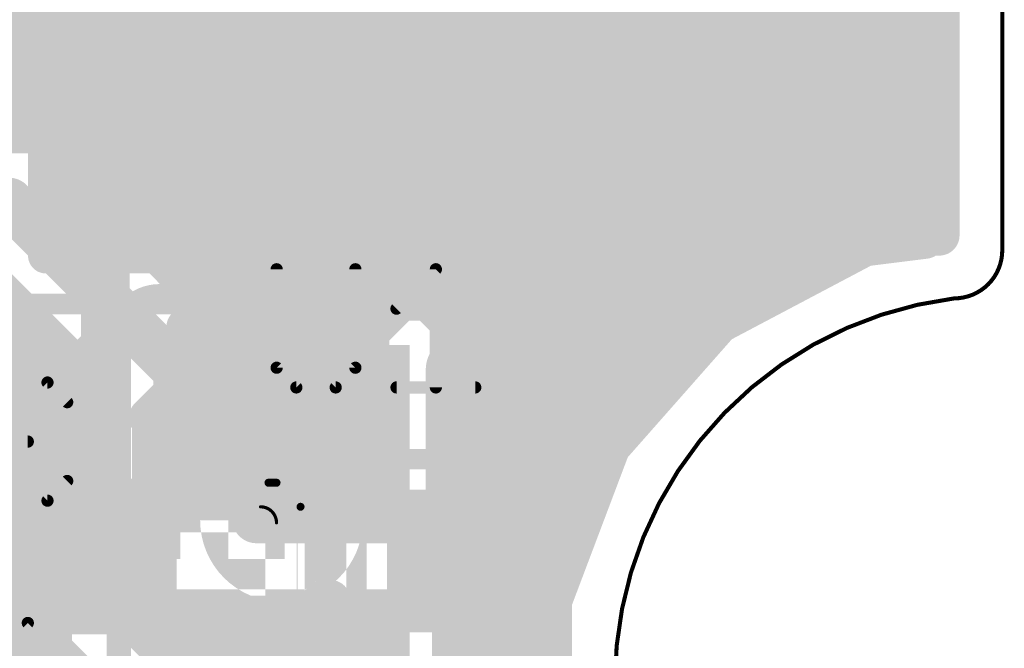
# Model space of a CAD drawing. Extents: x -10.6 to 10.2, y -11.9 to 11.9.
# Tile 11 of 13: x 3.9 to 10, y 0.2 to 4.1. Entities that reach past the tile are written whole.
import ezdxf

# ---------------------------------------------------------------- set-up
doc = ezdxf.new("R2010")
doc.units = 0
for name, color, linetype in [('1', 22, 'CONTINUOUS'), ('16', 175, 'CONTINUOUS'), ('18', 82, 'CONTINUOUS'), ('20', 7, 'CONTINUOUS'), ('21', 253, 'CONTINUOUS'), ('22', 253, 'CONTINUOUS'), ('25', 253, 'CONTINUOUS'), ('52', 253, 'CONTINUOUS')]:
    doc.layers.add(name, color=color, linetype=linetype)

# ---------------------------------------------------------------- blocks, each defined once
blk = doc.blocks.new('RECT142240X142240R25')
at = {"const_width": 0.1111}
blk.add_lwpolyline([(0.3889, -0.3334), (0.3889, 0.3334, 0.4142), (0.3334, 0.3889), (-0.3334, 0.3889, 0.4142), (-0.3889, 0.3334), (-0.3889, -0.3334, 0.4142), (-0.3334, -0.3889), (0.3334, -0.3889, 0.4142)], format="xyb", close=True, dxfattribs=at)
blk.add_solid([(-0.3588, -0.3588), (0.3588, -0.3588), (-0.3588, 0.3588), (0.3588, 0.3588)])
blk = doc.blocks.new('RECT')
blk.add_solid([(-0.5, -0.5), (0.5, -0.5), (-0.5, 0.5), (0.5, 0.5)])
blk = doc.blocks.new('ROUNDV')
at = {"const_width": 0.5}
blk.add_lwpolyline([(0, -0.25, 1), (0, 0.25, 1), (0, -0.25)], format="xyb", dxfattribs=at)

msp = doc.modelspace()

# ---------------------------------------------------------------- linework, layer by layer
at = {"layer": '1'}
for points, const_width in [([(9.6063, 7.8994), (9.6063, 2.7937)], 0.254), ([(5.3884, 4.108), (5.3884, 5.2106)], 0.254), ([(5.5844, 5.2106), (5.5844, 4.108)], 0.254), ([(7.5692, 2.9232), (7.5692, 5.0586)], 0.4064), ([(9.4869, 3.9691), (9.4869, 5.0225)], 0.254), ([(5.5844, 4.108), (5.3884, 4.108)], 0.254), ([(9.4869, 4.064), (9.6063, 4.064)], 0.254), ([(9.2135, 3.6957), (9.4869, 3.9691)], 0.254), ([(9.3278, 3.81), (9.6063, 3.81)], 0.254), ([(8.128, 2.6917), (8.128, 3.7278)], 0.254), ([(8.128, 3.7278), (8.1601, 3.6957)], 0.254), ([(8.1601, 3.6957), (9.2135, 3.6957)], 0.254), ([(4.962, 3.6), (4.362, 3)], 0.3048), ([(7.6, 3.6), (4.962, 3.6)], 0.3048), ([(7.6, 2.9), (7.6, 3.6)], 0.3048), ([(8.128, 3.556), (9.6063, 3.556)], 0.254), ([(8.128, 3.302), (9.6063, 3.302)], 0.254), ([(5.1621, 3.0817), (5.1724, 3.092)], 0.254), ([(5.1621, 2.4733), (5.1621, 3.0817)], 0.254), ([(5.1724, 3.092), (6.9477, 3.092)], 0.254), ([(6.9477, 3.092), (6.3725, 2.5168)], 0.254), ([(4.4, 2.962), (4.362, 3)], 0.3048), ([(5.1621, 3.048), (6.9037, 3.048)], 0.254), ([(8.128, 3.048), (9.6063, 3.048)], 0.254), ([(4.4, 2.1), (4.4, 2.962)], 0.3048), ([(7.5692, 2.9232), (6.604, 1.958)], 0.4064), ([(6.6, 1.9), (7.6, 2.9)], 0.3048), ([(5.1621, 2.794), (6.6497, 2.794)], 0.254), ([(8.128, 2.794), (9.6063, 2.794)], 0.254), ([(9.5171, 2.7739), (9.141, 2.7269)], 0.254), ([(9.5369, 2.7937), (9.5171, 2.7739)], 0.254), ([(9.6063, 2.7937), (9.5369, 2.7937)], 0.254), ([(9.141, 2.7269), (8.2319, 2.2467)], 0.254), ([(9.141, 2.7269), (9.141, 2.7269)], 0.254), ([(7.1628, 1.7265), (8.128, 2.6917)], 0.254), ([(5.1621, 2.54), (6.3957, 2.54)], 0.254), ([(6.3725, 2.5168), (6.0452, 2.1895)], 0.254), ([(7.9763, 2.54), (8.7872, 2.54)], 0.254), ([(4.908, 2.2192), (5.1621, 2.4733)], 0.254), ([(4.9748, 2.286), (6.1417, 2.286)], 0.254), ([(7.7223, 2.286), (8.3064, 2.286)], 0.254), ([(4.908, 1.8896), (4.908, 2.2192)], 0.254), ([(8.2319, 2.2467), (7.5514, 1.4758)], 0.254), ([(8.2319, 2.2467), (8.2319, 2.2467)], 0.254), ([(6.0452, 2.1895), (6.0452, 1.533)], 0.254), ([(4.0438, 1.7438), (4.4, 2.1)], 0.3048), ([(4.908, 2.032), (6.0452, 2.032)], 0.254), ([(6.604, 1.958), (6.604, 0.762)], 0.4064), ([(7.4683, 2.032), (8.0424, 2.032)], 0.254), ([(6.6, 1.1), (6.6, 1.9)], 0.3048), ([(4.6744, 1.656), (4.908, 1.8896)], 0.254), ([(4.0438, 1.025), (4.0438, 1.7438)], 0.3048), ([(4.7964, 1.778), (6.0452, 1.778)], 0.254), ([(7.1628, 1.53), (7.1628, 1.7265)], 0.254), ([(7.2143, 1.778), (7.8181, 1.778)], 0.254), ([(4.6938, 1.656), (4.6744, 1.656)], 0.254), ([(4.919, 1.656), (4.6938, 1.656)], 0.254), ([(4.6938, 1.656), (4.6938, 1.025)], 0.254), ([(4.6938, 1.025), (4.6938, 1.656)], 0.254), ([(5.0159, 1.63), (4.919, 1.656)], 0.254), ([(5.0191, 1.6282), (5.0159, 1.63)], 0.254), ([(5.0215, 1.6306), (5.0191, 1.6282)], 0.254), ([(5.6661, 1.6306), (5.0215, 1.6306)], 0.254), ([(5.7637, 1.533), (5.6661, 1.6306)], 0.254), ([(6.0452, 1.533), (5.7637, 1.533)], 0.254), ([(4.6938, 1.524), (4.6938, 1.524)], 0.254), ([(7.4041, 1.2887), (7.1628, 1.53)], 0.254), ([(7.1688, 1.524), (7.5939, 1.524)], 0.254), ([(7.5514, 1.4758), (7.4041, 1.0864)], 0.254), ([(7.5514, 1.4758), (7.5514, 1.4758)], 0.254), ([(7.4041, 1.0864), (7.4041, 1.2887)], 0.254), ([(4.6938, 1.27), (4.6938, 1.27)], 0.254), ([(7.4041, 1.27), (7.4735, 1.27)], 0.254), ([(6.525, 1.025), (6.6, 1.1)], 0.3048), ([(4.0386, 0.2032), (4.0386, 1.0198)], 0.3048), ([(4.6938, 1.025), (4.6938, 0.5132)], 0.3048), ([(5.3438, 1.025), (6.341, 1.025)], 0.3048), ([(5.3438, 1.025), (6.525, 1.025)], 0.3048), ([(4.0386, 1.0198), (4.0438, 1.025)], 0.254), ([(4.6938, 0.394), (4.6938, 1.025)], 0.254), ([(4.6938, 1.025), (4.6938, 1.025)], 0.254), ([(4.6938, 1.025), (4.6938, 0.394)], 0.254), ([(4.6938, 1.025), (4.6938, 1.025)], 0.254), ([(4.6938, 1.016), (4.6938, 1.016)], 0.254), ([(4.6938, 0.762), (4.6938, 0.762)], 0.254), ([(4.6938, 0.5132), (5.334, -0.127)], 0.3048), ([(4.6938, 0.508), (4.6938, 0.508)], 0.254), ([(5.6661, 0.4194), (5.7637, 0.517)], 0.254), ([(5.7547, 0.508), (5.8039, 0.508)], 0.254), ([(5.7637, 0.517), (5.8039, 0.517)], 0.254), ([(5.8039, 0.517), (5.8039, 0.2353)], 0.254), ([(5.2018, -0.2416), (4.5662, 0.394)], 0.254), ([(4.5662, 0.394), (4.6938, 0.394)], 0.254), ([(4.6938, 0.394), (4.919, 0.394)], 0.254), ([(4.919, 0.394), (5.0159, 0.42)], 0.254), ([(5.0159, 0.42), (5.0191, 0.4218)], 0.254), ([(5.0191, 0.4218), (5.0215, 0.4194)], 0.254), ([(5.0215, 0.4194), (5.6661, 0.4194)], 0.254), ([(4.7062, 0.254), (5.8039, 0.254)], 0.254), ([(2.6924, 0.2032), (4.0386, 0.2032)], 0.3048), ([(4.6938, -0.452), (4.0386, 0.2032)], 0.3048), ([(5.8039, 0.2353), (6.0354, 0.0038)], 0.254)]:
    msp.add_lwpolyline(points, dxfattribs=dict(at, const_width=const_width))
for points, const_width in [([(5.3884, 4.1715, 1), (5.3884, 4.0445)], 0.127), ([(5.5844, 4.0445, 1), (5.5844, 4.1715)], 0.127), ([(9.4869, 4.1275, 1), (9.4869, 4.0005)], 0.127), ([(9.6063, 4.0005, 1), (9.6063, 4.1275)], 0.127), ([(5.3249, 4.108, 1), (5.4519, 4.108)], 0.127), ([(5.5209, 4.108, 1), (5.6479, 4.108)], 0.127), ([(9.5318, 3.9242, 1), (9.442, 4.014)], 0.127), ([(9.4234, 3.9691, 1), (9.5504, 3.9691)], 0.127), ([(9.3278, 3.8735, 1), (9.3278, 3.7465)], 0.127), ([(9.6063, 3.7465, 1), (9.6063, 3.8735)], 0.127), ([(8.1915, 3.7278, 1), (8.0645, 3.7278)], 0.127), ([(8.1729, 3.7727, 1), (8.0831, 3.6829)], 0.127), ([(8.1601, 3.7592, 1), (8.1601, 3.6322)], 0.127), ([(9.2135, 3.6322, 1), (9.2135, 3.7592)], 0.127), ([(4.962, 3.6762, 1), (4.962, 3.5238)], 0.1524), ([(5.0159, 3.5461, 1), (4.9081, 3.6539)], 0.1524), ([(7.6762, 3.6, 1), (7.5238, 3.6)], 0.1524), ([(7.6, 3.5238, 1), (7.6, 3.6762)], 0.1524), ([(8.1152, 3.6508, 1), (8.205, 3.7406)], 0.127), ([(9.1686, 3.7406, 1), (9.2584, 3.6508)], 0.127), ([(8.128, 3.6195, 1), (8.128, 3.4925)], 0.127), ([(9.6063, 3.4925, 1), (9.6063, 3.6195)], 0.127), ([(8.128, 3.3655, 1), (8.128, 3.2385)], 0.127), ([(9.6063, 3.2385, 1), (9.6063, 3.3655)], 0.127), ([(5.2256, 3.0817, 1), (5.0986, 3.0817)], 0.127), ([(5.1724, 3.1555, 1), (5.1724, 3.0285)], 0.127), ([(5.2173, 3.0471, 1), (5.1275, 3.1369)], 0.127), ([(6.9926, 3.0471, 1), (6.9028, 3.1369)], 0.127), ([(6.9477, 3.0285, 1), (6.9477, 3.1555)], 0.127), ([(4.4159, 3.0539, 1), (4.3081, 2.9461)], 0.1524), ([(5.1172, 3.1266, 1), (5.207, 3.0368)], 0.127), ([(5.1621, 3.1115, 1), (5.1621, 2.9845)], 0.127), ([(6.9037, 2.9845, 1), (6.9037, 3.1115)], 0.127), ([(8.128, 3.1115, 1), (8.128, 2.9845)], 0.127), ([(9.6063, 2.9845, 1), (9.6063, 3.1115)], 0.127), ([(4.3081, 3.0539, 1), (4.4159, 2.9461)], 0.1524), ([(4.4762, 2.962, 1), (4.3238, 2.962)], 0.1524), ([(4.3461, 2.9081, 1), (4.4539, 3.0159)], 0.1524), ([(7.641, 2.8514, 1), (7.4974, 2.995)], 0.2032), ([(7.4676, 2.9232, 1), (7.6708, 2.9232)], 0.2032), ([(7.6539, 2.8461, 1), (7.5461, 2.9539)], 0.1524), ([(7.5238, 2.9, 1), (7.6762, 2.9)], 0.1524), ([(5.1621, 2.8575, 1), (5.1621, 2.7305)], 0.127), ([(6.6497, 2.7305, 1), (6.6497, 2.8575)], 0.127), ([(8.128, 2.8575, 1), (8.128, 2.7305)], 0.127), ([(9.5369, 2.8572, 1), (9.5369, 2.7302)], 0.127), ([(9.5818, 2.7488, 1), (9.492, 2.8386)], 0.127), ([(9.525, 2.7109, 1), (9.5093, 2.8369)], 0.127), ([(9.6063, 2.7305, 1), (9.6063, 2.8575)], 0.127), ([(9.6063, 2.7302, 1), (9.6063, 2.8572)], 0.127), ([(9.141, 2.7904, 1), (9.141, 2.6634)], 0.127), ([(9.1332, 2.7899, 1), (9.1489, 2.6639)], 0.127), ([(9.1707, 2.6707, 1), (9.1114, 2.783)], 0.127), ([(9.141, 2.6634, 1), (9.141, 2.7904)], 0.127), ([(9.4722, 2.8188, 1), (9.562, 2.729)], 0.127), ([(9.5428, 2.7937, 1), (9.6698, 2.7937)], 0.127), ([(8.1729, 2.6468, 1), (8.0831, 2.7366)], 0.127), ([(8.0645, 2.6917, 1), (8.1915, 2.6917)], 0.127), ([(5.1621, 2.6035, 1), (5.1621, 2.4765)], 0.127), ([(6.4174, 2.4719, 1), (6.3276, 2.5617)], 0.127), ([(6.3957, 2.4765, 1), (6.3957, 2.6035)], 0.127), ([(7.9763, 2.6035, 1), (7.9763, 2.4765)], 0.127), ([(8.7872, 2.4765, 1), (8.7872, 2.6035)], 0.127), ([(5.207, 2.4284, 1), (5.1172, 2.5182)], 0.127), ([(6.3276, 2.5617, 1), (6.4174, 2.4719)], 0.127), ([(5.0986, 2.4733, 1), (5.2256, 2.4733)], 0.127), ([(4.9748, 2.3495, 1), (4.9748, 2.2225)], 0.127), ([(6.1417, 2.2225, 1), (6.1417, 2.3495)], 0.127), ([(7.7223, 2.3495, 1), (7.7223, 2.2225)], 0.127), ([(8.3064, 2.2225, 1), (8.3064, 2.3495)], 0.127), ([(4.9715, 2.2192, 1), (4.8445, 2.2192)], 0.127), ([(8.2319, 2.3102, 1), (8.2319, 2.1832)], 0.127), ([(8.2022, 2.3028, 1), (8.2615, 2.1905)], 0.127), ([(8.2795, 2.2046, 1), (8.1843, 2.2887)], 0.127), ([(8.2319, 2.1832, 1), (8.2319, 2.3102)], 0.127), ([(4.8631, 2.2641, 1), (4.9529, 2.1743)], 0.127), ([(6.1087, 2.1895, 1), (5.9817, 2.1895)], 0.127), ([(6.0003, 2.2344, 1), (6.0901, 2.1446)], 0.127), ([(4.4539, 2.0461, 1), (4.3461, 2.1539)], 0.1524), ([(4.3238, 2.1, 1), (4.4762, 2.1)], 0.1524), ([(4.908, 2.0955, 1), (4.908, 1.9685)], 0.127), ([(6.0452, 1.9685, 1), (6.0452, 2.0955)], 0.127), ([(6.7056, 1.958, 1), (6.5024, 1.958)], 0.2032), ([(7.4683, 2.0955, 1), (7.4683, 1.9685)], 0.127), ([(8.0424, 1.9685, 1), (8.0424, 2.0955)], 0.127), ([(6.5322, 2.0298, 1), (6.6758, 1.8862)], 0.2032), ([(6.6762, 1.9, 1), (6.5238, 1.9)], 0.1524), ([(6.5461, 1.9539, 1), (6.6539, 1.8461)], 0.1524), ([(4.9529, 1.8447, 1), (4.8631, 1.9345)], 0.127), ([(4.8445, 1.8896, 1), (4.9715, 1.8896)], 0.127), ([(4.12, 1.7438, 1), (3.9676, 1.7438)], 0.1524), ([(3.9899, 1.7977, 1), (4.0977, 1.6899)], 0.1524), ([(4.7964, 1.8415, 1), (4.7964, 1.7145)], 0.127), ([(6.0452, 1.7145, 1), (6.0452, 1.8415)], 0.127), ([(7.2263, 1.7265, 1), (7.0993, 1.7265)], 0.127), ([(7.2143, 1.8415, 1), (7.2143, 1.7145)], 0.127), ([(7.8181, 1.7145, 1), (7.8181, 1.8415)], 0.127), ([(4.6744, 1.7195, 1), (4.6744, 1.5925)], 0.127), ([(4.6938, 1.7195, 1), (4.6938, 1.5925)], 0.127), ([(4.7573, 1.656, 1), (4.6303, 1.656)], 0.127), ([(4.7573, 1.656, 1), (4.6303, 1.656)], 0.127), ([(4.6938, 1.5925, 1), (4.6938, 1.7195)], 0.127), ([(4.9354, 1.7173, 1), (4.9025, 1.5947)], 0.127), ([(4.919, 1.5925, 1), (4.919, 1.7195)], 0.127), ([(7.1179, 1.7714, 1), (7.2077, 1.6816)], 0.127), ([(4.6295, 1.7009, 1), (4.7193, 1.6111)], 0.127), ([(5.0476, 1.685, 1), (4.9841, 1.575)], 0.127), ([(4.9742, 1.6731, 1), (5.064, 1.5833)], 0.127), ([(5.0215, 1.6941, 1), (5.0215, 1.5671)], 0.127), ([(5.0664, 1.5857, 1), (4.9766, 1.6755)], 0.127), ([(4.9873, 1.5732, 1), (5.0508, 1.6832)], 0.127), ([(4.9994, 1.5687, 1), (5.0323, 1.6914)], 0.127), ([(5.711, 1.6755, 1), (5.6212, 1.5857)], 0.127), ([(5.6661, 1.5671, 1), (5.6661, 1.6941)], 0.127), ([(5.7637, 1.5965, 1), (5.7637, 1.4695)], 0.127), ([(6.0452, 1.4695, 1), (6.0452, 1.5965)], 0.127), ([(4.6938, 1.5875, 1), (4.6938, 1.4605)], 0.127), ([(4.6938, 1.4605, 1), (4.6938, 1.5875)], 0.127), ([(5.7188, 1.4881, 1), (5.8086, 1.5779)], 0.127), ([(7.2077, 1.5749, 1), (7.1179, 1.4851)], 0.127), ([(7.1688, 1.5875, 1), (7.1688, 1.4605)], 0.127), ([(7.6149, 1.4758, 1), (7.4879, 1.4758)], 0.127), ([(7.6108, 1.4534, 1), (7.492, 1.4983)], 0.127), ([(7.5939, 1.4605, 1), (7.5939, 1.5875)], 0.127), ([(5.9817, 1.533, 1), (6.1087, 1.533)], 0.127), ([(7.0993, 1.53, 1), (7.2263, 1.53)], 0.127), ([(7.5038, 1.5178, 1), (7.599, 1.4338)], 0.127), ([(7.4879, 1.4758, 1), (7.6149, 1.4758)], 0.127), ([(7.4676, 1.2887, 1), (7.3406, 1.2887)], 0.127), ([(4.6938, 1.3335, 1), (4.6938, 1.2065)], 0.127), ([(4.6938, 1.2065, 1), (4.6938, 1.3335)], 0.127), ([(7.4041, 1.3335, 1), (7.4041, 1.2065)], 0.127), ([(7.3592, 1.2438, 1), (7.449, 1.3336)], 0.127), ([(7.4735, 1.2065, 1), (7.4735, 1.3335)], 0.127), ([(6.6539, 1.0461, 1), (6.5461, 1.1539)], 0.1524), ([(4.1148, 1.0198, 1), (3.9624, 1.0198)], 0.1524), ([(4.77, 1.025, 1), (4.6176, 1.025)], 0.1524), ([(5.3438, 1.1012, 1), (5.3438, 0.9488)], 0.1524), ([(5.3438, 1.1012, 1), (5.3438, 0.9488)], 0.1524), ([(6.604, 0.762, 0.4142), (6.341, 1.025)], 0.3048), ([(6.341, 1.1012, 1), (6.341, 0.9488)], 0.1524), ([(6.341, 0.9488, 1), (6.341, 1.1012)], 0.1524), ([(6.5238, 1.1, 1), (6.6762, 1.1)], 0.1524), ([(6.525, 0.9488, 1), (6.525, 1.1012)], 0.1524), ([(7.3447, 1.1089, 1), (7.4635, 1.064)], 0.127), ([(3.9937, 1.0647, 1), (4.0835, 0.9749)], 0.127), ([(4.0887, 0.9801, 1), (3.9989, 1.0699)], 0.127), ([(4.7573, 1.025, 1), (4.6303, 1.025)], 0.127), ([(4.6938, 1.0885, 1), (4.6938, 0.9615)], 0.127), ([(4.7573, 1.025, 1), (4.6303, 1.025)], 0.127), ([(4.6938, 1.0885, 1), (4.6938, 0.9615)], 0.127), ([(4.6938, 1.0795, 1), (4.6938, 0.9525)], 0.127), ([(4.6938, 0.9615, 1), (4.6938, 1.0885)], 0.127), ([(4.6938, 0.9615, 1), (4.6938, 1.0885)], 0.127), ([(4.6938, 0.9525, 1), (4.6938, 1.0795)], 0.127), ([(6.4711, 1.0789, 1), (6.5789, 0.9711)], 0.1524), ([(7.3406, 1.0864, 1), (7.4676, 1.0864)], 0.127), ([(3.9676, 1.025, 1), (4.12, 1.025)], 0.1524), ([(4.6303, 1.025, 1), (4.7573, 1.025)], 0.127), ([(4.6303, 1.025, 1), (4.7573, 1.025)], 0.127), ([(4.6938, 0.8255, 1), (4.6938, 0.6985)], 0.127), ([(4.6938, 0.6985, 1), (4.6938, 0.8255)], 0.127), ([(6.5024, 0.762, 1), (6.7056, 0.762)], 0.2032), ([(6.5278, 0.762, 1), (6.6802, 0.762)], 0.1524), ([(4.7477, 0.5671, 1), (4.6399, 0.4593)], 0.1524), ([(4.6938, 0.5715, 1), (4.6938, 0.4445)], 0.127), ([(4.6938, 0.4445, 1), (4.6938, 0.5715)], 0.127), ([(5.7547, 0.5715, 1), (5.7547, 0.4445)], 0.127), ([(5.7637, 0.5805, 1), (5.7637, 0.4535)], 0.127), ([(5.8086, 0.4721, 1), (5.7188, 0.5619)], 0.127), ([(5.8674, 0.517, 1), (5.7404, 0.517)], 0.127), ([(5.8039, 0.4535, 1), (5.8039, 0.5805)], 0.127), ([(5.8039, 0.4445, 1), (5.8039, 0.5715)], 0.127), ([(4.6176, 0.5132, 1), (4.77, 0.5132)], 0.1524), ([(4.6111, 0.4389, 1), (4.5213, 0.3491)], 0.127), ([(4.5662, 0.4575, 1), (4.5662, 0.3305)], 0.127), ([(4.6938, 0.4575, 1), (4.6938, 0.3305)], 0.127), ([(4.6938, 0.3305, 1), (4.6938, 0.4575)], 0.127), ([(4.9025, 0.4553, 1), (4.9354, 0.3327)], 0.127), ([(4.919, 0.3305, 1), (4.919, 0.4575)], 0.127), ([(4.9841, 0.475, 1), (5.0476, 0.365)], 0.127), ([(5.064, 0.4667, 1), (4.9742, 0.3769)], 0.127), ([(5.0215, 0.4829, 1), (5.0215, 0.3559)], 0.127), ([(4.9766, 0.3745, 1), (5.0664, 0.4643)], 0.127), ([(5.0508, 0.3668, 1), (4.9873, 0.4768)], 0.127), ([(5.0323, 0.3586, 1), (4.9994, 0.4813)], 0.127), ([(5.6212, 0.4643, 1), (5.711, 0.3745)], 0.127), ([(5.6661, 0.3559, 1), (5.6661, 0.4829)], 0.127), ([(4.6303, 0.394, 1), (4.7573, 0.394)], 0.127), ([(4.6303, 0.394, 1), (4.7573, 0.394)], 0.127), ([(4.7062, 0.3175, 1), (4.7062, 0.1905)], 0.127), ([(5.8039, 0.1905, 1), (5.8039, 0.3175)], 0.127), ([(4.0925, 0.2571, 1), (3.9847, 0.1493)], 0.1524), ([(4.0386, 0.127, 1), (4.0386, 0.2794)], 0.1524), ([(5.8488, 0.2802, 1), (5.759, 0.1904)], 0.127), ([(3.9624, 0.2032, 1), (4.1148, 0.2032)], 0.1524), ([(5.7404, 0.2353, 1), (5.8674, 0.2353)], 0.127)]:
    msp.add_lwpolyline(points, format="xyb", dxfattribs=dict(at, const_width=const_width))
at = {"layer": '16'}
for points, const_width in [([(9.6063, 9.2), (9.6063, 2.7937)], 0.254), ([(-4.0535, 4.064), (9.6063, 4.064)], 0.254), ([(-4.3075, 3.81), (9.6063, 3.81)], 0.254), ([(-4.5615, 3.556), (9.6063, 3.556)], 0.254), ([(3.9789, 3.4318), (1.6211, 3.4318)], 0.254), ([(5.0231, 2.3876), (3.9789, 3.4318)], 0.254), ([(4.1087, 3.302), (9.6063, 3.302)], 0.254), ([(1.8, 3), (3.8, 3)], 0.3048), ([(3.8, 3), (5, 1.8)], 0.3048), ([(4.3627, 3.048), (9.6063, 3.048)], 0.254), ([(4.6167, 2.794), (9.6063, 2.794)], 0.254), ([(9.5171, 2.7739), (9.141, 2.7269)], 0.254), ([(9.5369, 2.7937), (9.5171, 2.7739)], 0.254), ([(9.6063, 2.7937), (9.5369, 2.7937)], 0.254), ([(9.141, 2.7269), (8.2319, 2.2467)], 0.254), ([(9.141, 2.7269), (9.141, 2.7269)], 0.254), ([(3.6211, 2.5682), (4.4205, 1.7688)], 0.254), ([(4.8707, 2.54), (8.7872, 2.54)], 0.254), ([(6.4158, 2.3876), (5.0231, 2.3876)], 0.254), ([(6.5795, 2.2239), (6.4158, 2.3876)], 0.254), ([(3.612, 2.286), (3.9033, 2.286)], 0.254), ([(6.5174, 2.286), (8.3064, 2.286)], 0.254), ([(6.5795, 0.8241), (6.5795, 2.2239)], 0.254), ([(8.2319, 2.2467), (7.5514, 1.4758)], 0.254), ([(8.2319, 2.2467), (8.2319, 2.2467)], 0.254), ([(3.7326, 2.032), (4.1573, 2.032)], 0.254), ([(6.5795, 2.032), (8.0424, 2.032)], 0.254), ([(5, 1.8), (5.224, 1.8)], 0.3048), ([(5.224, 1.8), (5.5, 1.524)], 0.3048), ([(3.735, 1.778), (4.4113, 1.778)], 0.254), ([(4.4205, 1.7688), (4.4205, 0.8241)], 0.254), ([(6.5795, 1.778), (7.8181, 1.778)], 0.254), ([(3.622, 1.524), (4.4205, 1.524)], 0.254), ([(6.5795, 1.524), (7.5939, 1.524)], 0.254), ([(7.5514, 1.4758), (7.1876, 0.5141)], 0.254), ([(7.5514, 1.4758), (7.5514, 1.4758)], 0.254), ([(3.5318, 1.27), (4.4205, 1.27)], 0.254), ([(5.5, 1.27), (5.5, 0)], 0.2032), ([(6.5795, 1.27), (7.4735, 1.27)], 0.254), ([(3.5318, 1.016), (4.4205, 1.016)], 0.254), ([(6.5795, 1.016), (7.3775, 1.016)], 0.254), ([(4.4205, 0.8241), (4.4826, 0.762)], 0.254), ([(6.5174, 0.762), (6.5795, 0.8241)], 0.254), ([(3.5318, 0.762), (4.4826, 0.762)], 0.254), ([(4.4826, 0.762), (4.4205, 0.6999)], 0.254), ([(6.5795, 0.6999), (6.5174, 0.762)], 0.254), ([(6.5174, 0.762), (7.2814, 0.762)], 0.254), ([(4.4205, 0.6999), (4.4205, 0.4318)], 0.254), ([(6.5795, -0.6804), (6.5795, 0.6999)], 0.254), ([(3.5318, 0.508), (4.4205, 0.508)], 0.254), ([(6.5795, 0.508), (7.1876, 0.508)], 0.254), ([(7.1876, 0.5141), (7.1876, -0.5141)], 0.254), ([(4.4205, 0.4318), (3.5789, 0.4318)], 0.254), ([(6.5795, 0.254), (7.1876, 0.254)], 0.254)]:
    msp.add_lwpolyline(points, dxfattribs=dict(at, const_width=const_width))
for points, const_width in [([(9.6063, 4.0005, 1), (9.6063, 4.1275)], 0.127), ([(9.6063, 3.7465, 1), (9.6063, 3.8735)], 0.127), ([(9.6063, 3.4925, 1), (9.6063, 3.6195)], 0.127), ([(4.0238, 3.4767, 1), (3.934, 3.3869)], 0.127), ([(3.9789, 3.3683, 1), (3.9789, 3.4953)], 0.127), ([(4.1087, 3.3655, 1), (4.1087, 3.2385)], 0.127), ([(9.6063, 3.2385, 1), (9.6063, 3.3655)], 0.127), ([(3.8539, 3.0539, 1), (3.7461, 2.9461)], 0.1524), ([(3.8, 2.9238, 1), (3.8, 3.0762)], 0.1524), ([(4.3627, 3.1115, 1), (4.3627, 2.9845)], 0.127), ([(9.6063, 2.9845, 1), (9.6063, 3.1115)], 0.127), ([(4.6167, 2.8575, 1), (4.6167, 2.7305)], 0.127), ([(9.5369, 2.8572, 1), (9.5369, 2.7302)], 0.127), ([(9.5818, 2.7488, 1), (9.492, 2.8386)], 0.127), ([(9.525, 2.7109, 1), (9.5093, 2.8369)], 0.127), ([(9.6063, 2.7305, 1), (9.6063, 2.8575)], 0.127), ([(9.6063, 2.7302, 1), (9.6063, 2.8572)], 0.127), ([(9.141, 2.7904, 1), (9.141, 2.6634)], 0.127), ([(9.1332, 2.7899, 1), (9.1489, 2.6639)], 0.127), ([(9.1707, 2.6707, 1), (9.1114, 2.783)], 0.127), ([(9.141, 2.6634, 1), (9.141, 2.7904)], 0.127), ([(9.4722, 2.8188, 1), (9.562, 2.729)], 0.127), ([(9.5428, 2.7937, 1), (9.6698, 2.7937)], 0.127), ([(4.8707, 2.6035, 1), (4.8707, 2.4765)], 0.127), ([(8.7872, 2.4765, 1), (8.7872, 2.6035)], 0.127), ([(5.0231, 2.4511, 1), (5.0231, 2.3241)], 0.127), ([(4.9782, 2.3427, 1), (5.068, 2.4325)], 0.127), ([(6.4607, 2.4325, 1), (6.3709, 2.3427)], 0.127), ([(6.4158, 2.3241, 1), (6.4158, 2.4511)], 0.127), ([(3.9033, 2.2225, 1), (3.9033, 2.3495)], 0.127), ([(6.5174, 2.3495, 1), (6.5174, 2.2225)], 0.127), ([(8.3064, 2.2225, 1), (8.3064, 2.3495)], 0.127), ([(6.643, 2.2239, 1), (6.516, 2.2239)], 0.127), ([(8.2319, 2.3102, 1), (8.2319, 2.1832)], 0.127), ([(8.2022, 2.3028, 1), (8.2615, 2.1905)], 0.127), ([(8.2795, 2.2046, 1), (8.1843, 2.2887)], 0.127), ([(8.2319, 2.1832, 1), (8.2319, 2.3102)], 0.127), ([(6.5346, 2.179, 1), (6.6244, 2.2688)], 0.127), ([(4.1573, 1.9685, 1), (4.1573, 2.0955)], 0.127), ([(6.5795, 2.0955, 1), (6.5795, 1.9685)], 0.127), ([(8.0424, 1.9685, 1), (8.0424, 2.0955)], 0.127), ([(5, 1.8762, 1), (5, 1.7238)], 0.1524), ([(4.9461, 1.7461, 1), (5.0539, 1.8539)], 0.1524), ([(5.2779, 1.8539, 1), (5.1701, 1.7461)], 0.1524), ([(5.224, 1.7238, 1), (5.224, 1.8762)], 0.1524), ([(4.484, 1.7688, 1), (4.357, 1.7688)], 0.127), ([(4.3756, 1.7239, 1), (4.4654, 1.8137)], 0.127), ([(4.4113, 1.7145, 1), (4.4113, 1.8415)], 0.127), ([(6.5795, 1.8415, 1), (6.5795, 1.7145)], 0.127), ([(7.8181, 1.7145, 1), (7.8181, 1.8415)], 0.127), ([(4.4205, 1.4605, 1), (4.4205, 1.5875)], 0.127), ([(5.4461, 1.4701, 1), (5.5539, 1.5779)], 0.1524), ([(6.5795, 1.5875, 1), (6.5795, 1.4605)], 0.127), ([(7.6149, 1.4758, 1), (7.4879, 1.4758)], 0.127), ([(7.6108, 1.4534, 1), (7.492, 1.4983)], 0.127), ([(7.5939, 1.4605, 1), (7.5939, 1.5875)], 0.127), ([(7.5038, 1.5178, 1), (7.599, 1.4338)], 0.127), ([(7.4879, 1.4758, 1), (7.6149, 1.4758)], 0.127), ([(4.4205, 1.2065, 1), (4.4205, 1.3335)], 0.127), ([(5.5508, 1.27, 1), (5.4492, 1.27)], 0.1016), ([(6.5795, 1.3335, 1), (6.5795, 1.2065)], 0.127), ([(7.4735, 1.2065, 1), (7.4735, 1.3335)], 0.127), ([(4.4205, 0.9525, 1), (4.4205, 1.0795)], 0.127), ([(6.5795, 1.0795, 1), (6.5795, 0.9525)], 0.127), ([(7.3775, 0.9525, 1), (7.3775, 1.0795)], 0.127), ([(4.4654, 0.869, 1), (4.3756, 0.7792)], 0.127), ([(6.6244, 0.7792, 1), (6.5346, 0.869)], 0.127), ([(4.357, 0.8241, 1), (4.484, 0.8241)], 0.127), ([(4.5275, 0.7171, 1), (4.4377, 0.8069)], 0.127), ([(4.4377, 0.7171, 1), (4.5275, 0.8069)], 0.127), ([(4.4826, 0.6985, 1), (4.4826, 0.8255)], 0.127), ([(6.5623, 0.8069, 1), (6.4725, 0.7171)], 0.127), ([(6.5174, 0.8255, 1), (6.5174, 0.6985)], 0.127), ([(6.4725, 0.8069, 1), (6.5623, 0.7171)], 0.127), ([(6.516, 0.8241, 1), (6.643, 0.8241)], 0.127), ([(7.2814, 0.6985, 1), (7.2814, 0.8255)], 0.127), ([(4.484, 0.6999, 1), (4.357, 0.6999)], 0.127), ([(4.3756, 0.7448, 1), (4.4654, 0.655)], 0.127), ([(6.643, 0.6999, 1), (6.516, 0.6999)], 0.127), ([(6.5346, 0.655, 1), (6.6244, 0.7448)], 0.127), ([(4.4205, 0.4445, 1), (4.4205, 0.5715)], 0.127), ([(6.5795, 0.5715, 1), (6.5795, 0.4445)], 0.127), ([(7.2511, 0.5141, 1), (7.1241, 0.5141)], 0.127), ([(7.1876, 0.4445, 1), (7.1876, 0.5715)], 0.127), ([(4.4205, 0.3683, 1), (4.4205, 0.4953)], 0.127), ([(7.1282, 0.5366, 1), (7.247, 0.4916)], 0.127), ([(4.357, 0.4318, 1), (4.484, 0.4318)], 0.127), ([(6.5795, 0.3175, 1), (6.5795, 0.1905)], 0.127), ([(7.1876, 0.1905, 1), (7.1876, 0.3175)], 0.127)]:
    msp.add_lwpolyline(points, format="xyb", dxfattribs=dict(at, const_width=const_width))
at = {"layer": '20', "const_width": 0.0254}
msp.add_lwpolyline([(10, 2.7), (10, 9.2)], dxfattribs=at)
at = {"layer": '20'}
for points, const_width in [([(9.7, 2.4, 0.4142), (10, 2.7)], 0.0254), ([(10.0063, 2.7, 1), (9.9937, 2.7)], 0.0127), ([(9.9937, 2.7, 1), (10.0063, 2.7)], 0.0127), ([(9.7, 2.4, 0.8828), (9.7, -2.4)], 0.0254), ([(9.7, 2.4063, 1), (9.7, 2.3937)], 0.0127), ([(9.7008, 2.3937, 1), (9.6992, 2.4063)], 0.0127)]:
    msp.add_lwpolyline(points, format="xyb", dxfattribs=dict(at, const_width=const_width))
at = {"layer": '21'}
for points, const_width in [([(8.0518, 3.8608), (8.0518, 6.6548)], 0.127), ([(9.3218, 6.6548), (9.3218, 3.8608)], 0.127), ([(6.5024, 4.1656), (4.4704, 4.1656)], 0.1524), ([(9.3218, 3.8608), (8.0518, 3.8608)], 0.127), ([(2.203, 3.635), (4.997, 3.635)], 0.127), ([(4.997, 3.635), (4.997, 2.365)], 0.127), ([(4.997, 2.365), (2.203, 2.365)], 0.127), ([(5.969, -1.397), (5.969, 1.397)], 0.127), ([(5.969, 1.397), (7.239, 1.397)], 0.127), ([(7.239, 1.397), (7.239, -1.397)], 0.127), ([(3.2688, 1.25), (5.4188, 1.25)], 0.05), ([(5.4188, 1.25), (5.4688, 1.25)], 0.05), ([(5.6188, 1.1), (5.6188, -1.05)], 0.05)]:
    msp.add_lwpolyline(points, dxfattribs=dict(at, const_width=const_width))
for points, const_width in [([(4.4704, 4.2037, 1), (4.4704, 4.1275)], 0.0762), ([(6.5024, 4.1275, 1), (6.5024, 4.2037)], 0.0762), ([(8.02, 3.8608, 1), (8.0836, 3.8608)], 0.0635), ([(8.0518, 3.8926, 1), (8.0518, 3.8291)], 0.0635), ([(9.29, 3.8608, 1), (9.3536, 3.8608)], 0.0635), ([(9.3218, 3.8291, 1), (9.3218, 3.8926)], 0.0635), ([(5.0287, 3.635, 1), (4.9653, 3.635)], 0.0635), ([(4.997, 3.6033, 1), (4.997, 3.6668)], 0.0635), ([(4.997, 2.3333, 1), (4.997, 2.3968)], 0.0635), ([(4.9653, 2.365, 1), (5.0287, 2.365)], 0.0635), ([(6.0008, 1.397, 1), (5.9373, 1.397)], 0.0635), ([(5.969, 1.4287, 1), (5.969, 1.3653)], 0.0635), ([(7.2708, 1.397, 1), (7.2073, 1.397)], 0.0635), ([(7.239, 1.3653, 1), (7.239, 1.4287)], 0.0635), ([(5.4188, 1.2625, 1), (5.4188, 1.2375)], 0.025), ([(5.4188, 1.2375, 1), (5.4188, 1.2625)], 0.025), ([(5.6188, 1.1, 0.4142), (5.4688, 1.25)], 0.05), ([(5.4688, 1.2625, 1), (5.4688, 1.2375)], 0.025), ([(5.4688, 1.2375, 1), (5.4688, 1.2625)], 0.025), ([(5.4688, 1, 0.4142), (5.3688, 1.1)], 0.02), ([(5.3688, 1.105, 1), (5.3688, 1.095)], 0.01), ([(5.6313, 1.1, 1), (5.6063, 1.1)], 0.025), ([(5.6063, 1.1, 1), (5.6313, 1.1)], 0.025), ([(5.4638, 1, 1), (5.4738, 1)], 0.01)]:
    msp.add_lwpolyline(points, format="xyb", dxfattribs=dict(at, const_width=const_width))
at = {"layer": '22'}
for points, const_width in [([(4.738, 2.413, 0.4142), (4.484, 2.159)], 0.1524), ([(4.738, 2.4511, 1), (4.738, 2.3749)], 0.0762), ([(4.738, 2.3749, 1), (4.738, 2.4511)], 0.0762), ([(6.516, 2.159, 0.4142), (6.262, 2.413)], 0.1524), ([(6.262, 2.4511, 1), (6.262, 2.3749)], 0.0762), ([(6.262, 2.3749, 1), (6.262, 2.4511)], 0.0762), ([(4.5221, 2.159, 1), (4.4459, 2.159)], 0.0762), ([(6.5541, 2.159, 1), (6.4779, 2.159)], 0.0762), ([(4.4459, 2.159, 1), (4.5221, 2.159)], 0.0762), ([(6.4779, 2.159, 1), (6.5541, 2.159)], 0.0762), ([(4.0525, 1.8888, 1), (4.0256, 1.8619)], 0.0381), ([(4.039, 1.8563, 1), (4.039, 1.8944)], 0.0381), ([(4.1484, 1.739, 1), (4.1754, 1.7659)], 0.0381), ([(3.9162, 1.4877, 1), (3.9162, 1.5258)], 0.0381), ([(4.1754, 1.2475, 1), (4.1484, 1.2744)], 0.0381), ([(4.0256, 1.1516, 1), (4.0525, 1.1246)], 0.0381), ([(4.039, 1.1191, 1), (4.039, 1.1572)], 0.0381), ([(3.9296, 0.3888, 1), (3.9027, 0.3619)], 0.0381), ([(3.9296, 0.3619, 1), (3.9027, 0.3888)], 0.0381)]:
    msp.add_lwpolyline(points, format="xyb", dxfattribs=dict(at, const_width=const_width))
for points, const_width in [([(6.262, 2.413), (4.738, 2.413)], 0.1524), ([(4.484, 2.159), (4.484, -2.159)], 0.1524), ([(6.516, -2.159), (6.516, 2.159)], 0.1524), ([(4.039, 1.8753), (3.7933, 1.8753)], 0.0762), ([(4.1619, 1.7525), (4.039, 1.8753)], 0.0762), ([(3.7933, 1.5067), (3.9162, 1.5067)], 0.0762), ([(4.039, 1.1381), (4.1619, 1.261)], 0.0762), ([(3.7933, 1.1381), (4.039, 1.1381)], 0.0762), ([(3.9162, 0.3753), (3.6704, 0.1296)], 0.0762), ([(4.1619, 0.1296), (3.9162, 0.3753)], 0.0762)]:
    msp.add_lwpolyline(points, dxfattribs=dict(at, const_width=const_width))
at = {"layer": '25', "const_width": 0.0762}
for points in [[(5.4697, 2.5817), (5.4697, 1.9674)], [(5.9612, 1.9674), (5.9612, 2.5817)], [(6.2181, 2.336), (6.4639, 2.5817)], [(6.4639, 2.5817), (6.4639, 1.8445)], [(5.4697, 1.9674), (5.5926, 1.8445)], [(5.8383, 1.8445), (5.9612, 1.9674)], [(5.5926, 1.8445), (5.8383, 1.8445)], [(6.2181, 1.8445), (6.7096, 1.8445)]]:
    msp.add_lwpolyline(points, dxfattribs=at)
at = {"layer": '25', "const_width": 0.0381}
for points in [[(5.4888, 2.5817, 1), (5.4507, 2.5817)], [(5.9802, 2.5817, 1), (5.9421, 2.5817)], [(6.4829, 2.5817, 1), (6.4448, 2.5817)], [(6.4773, 2.5683, 1), (6.4504, 2.5952)], [(6.2046, 2.3495, 1), (6.2316, 2.3225)], [(5.4832, 1.9808, 1), (5.4562, 1.9539)], [(5.4507, 1.9674, 1), (5.4888, 1.9674)], [(5.9421, 1.9674, 1), (5.9802, 1.9674)], [(5.9747, 1.9539, 1), (5.9477, 1.9808)], [(5.5926, 1.8636, 1), (5.5926, 1.8255)], [(5.5791, 1.831, 1), (5.606, 1.858)], [(5.8248, 1.858, 1), (5.8518, 1.831)], [(5.8383, 1.8255, 1), (5.8383, 1.8636)], [(6.2181, 1.8636, 1), (6.2181, 1.8255)], [(6.4448, 1.8445, 1), (6.4829, 1.8445)], [(6.7096, 1.8255, 1), (6.7096, 1.8636)]]:
    msp.add_lwpolyline(points, format="xyb", dxfattribs=at)
at = {"layer": '52', "const_width": 0.1524}
msp.add_lwpolyline([(5.5, 1.778), (5.5, 2.286)], dxfattribs=at)
at = {"layer": '52'}
for points, const_width in [([(5.5381, 2.286, 1), (5.4619, 2.286)], 0.0762), ([(5.4619, 1.778, 1), (5.5381, 1.778)], 0.0762), ([(5.627, 1.016, 1), (5.373, 1.016)], 1.27)]:
    msp.add_lwpolyline(points, format="xyb", dxfattribs=dict(at, const_width=const_width))

# ---------------------------------------------------------------- block references
at = {"layer": '1'}
for p, rotation in [((8.6868, 4.4958), 90), ((6.604, 0.762), 270)]:
    msp.add_blockref('RECT142240X142240R25', p, dxfattribs=dict(at, rotation=rotation))
msp.add_blockref('RECT142240X142240R25', (4.362, 3), dxfattribs=at)
at = {"layer": '1', "xscale": 0.35, "yscale": 0.5}
for p in [(4.0438, 1.025), (4.6938, 1.025), (5.3438, 1.025)]:
    msp.add_blockref('RECT', p, dxfattribs=at)
at = {"layer": '16', "xscale": 1.1684, "yscale": 1.6002, "rotation": 270}
for p in [(5.5, 1.524), (5.5, 0)]:
    msp.add_blockref('RECT', p, dxfattribs=at)
at = {"layer": '18', "xscale": 0.6096, "yscale": 0.6096}
msp.add_blockref('ROUNDV', (5.5864, 2.7916), dxfattribs=at)
msp.add_blockref('ROUNDV', (5.5864, 2.7916), dxfattribs=at)
at = {"layer": '52', "xscale": 1.016, "yscale": 1.524, "rotation": 270}
msp.add_blockref('RECT', (5.5, 0), dxfattribs=at)

doc.saveas('drawing.dxf')
